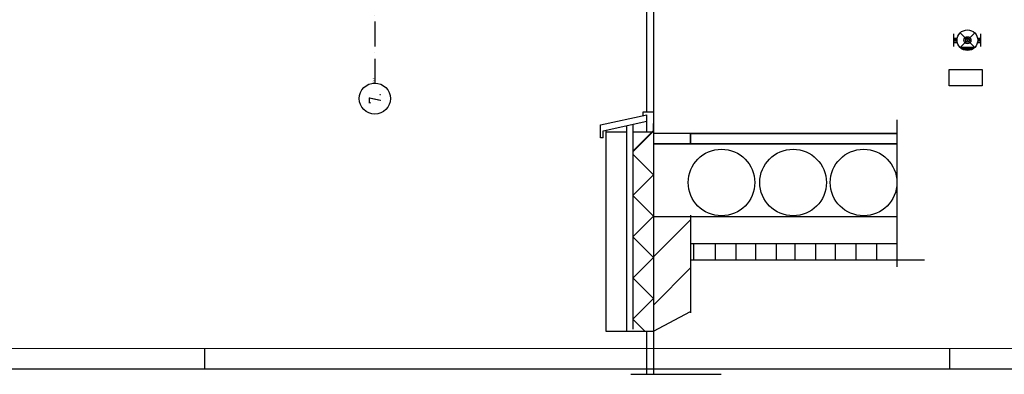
# Model space of a CAD drawing. Header units: millimetres. Extents: x 84333 to 240712, y -2244 to 84291.
# Tile 59 of 87: x 181735 to 205530, y 67 to 8652. Entities that reach past the tile are written whole.
import ezdxf
from ezdxf.enums import TextEntityAlignment as Align

# ---------------------------------------------------------------- set-up
doc = ezdxf.new("R2010")
doc.units = ezdxf.units.MM
doc.header["$LTSCALE"] = 100
doc.linetypes.add('DASHDOT', pattern=[9, 6, -1.5, 0, -1.5])
doc.layers.get('0').update_dxf_attribs({"linetype": 'CONTINUOUS'})
for name, color, linetype in [('AFDELING', 4, 'CONTINUOUS'), ('AL$7----_STRAMIEN', 1, 'DASHDOT'), ('ALN-----_BLOCKNAAM', 2, 'CONTINUOUS'), ('BL$4----', 7, 'CONTINUOUS'), ('BOUW', 8, 'CONTINUOUS'), ('EL63202-_NOODVRL-TXT', 3, 'CONTINUOUS'), ('EL63501-_NOODVRL-ARM', 3, 'CONTINUOUS'), ('EL6441--_DATACOM', 3, 'CONTINUOUS'), ('LIJN025', 10, 'CONTINUOUS'), ('LIJN050', 90, 'CONTINUOUS'), ('TEKST25', 10, 'CONTINUOUS'), ('TEKST35', 50, 'CONTINUOUS'), ('TEKST50', 90, 'CONTINUOUS')]:
    doc.layers.add(name, color=color, linetype=linetype)
doc.styles.add('1_8', font='ISO', dxfattribs={"height": 1.8})
doc.styles.add('2_0', font='iso', dxfattribs={"height": 200})
doc.styles.add('ISO', font='ISO.SHX')
doc.styles.add('ROMAND', font='romand')
doc.styles.get("Standard").update_dxf_attribs({"font": 'iso.shx'})
doc.styles.add('TECHNIC', font='technic_.ttf')

# ---------------------------------------------------------------- blocks, each defined once
blk = doc.blocks.new('A0-GE')
at = {"layer": 'LIJN025'}
for p, q in [((955, 0), (955, 5)), ((1135, 0), (1135, 5))]:
    blk.add_line(p, q, dxfattribs=at)
blk.add_lwpolyline([(1500, 841), (1500, 0), (0, 0), (0, 841)], close=True, dxfattribs=at)
at = {"layer": 'LIJN050', "const_width": 0.2}
blk.add_lwpolyline([(1495, 836), (25, 836), (25, 5), (1495, 5)], close=True, dxfattribs=at)
at = {"layer": 'TEKST25', "style": 'ROMAND', "width": 2.899115}
blk.add_attdef('STATUS', text='', height=2.5, dxfattribs=at).set_placement((1454, 71.5), (1493, 71.5), align=Align.FIT)
at = {"layer": 'TEKST25', "style": 'ISO'}
for tag, p in [('E', (1455.25, 66)), ('NAAM-E', (1466.75, 66)), ('DATUM-E', (1485, 66)), ('D', (1455.25, 61)), ('NAAM-D', (1466.75, 61)), ('DATUM-D', (1485, 61)), ('C', (1455.25, 56)), ('NAAM-C', (1466.75, 56)), ('DATUM-C', (1485, 56)), ('B', (1455.25, 51)), ('NAAM-B', (1466.75, 51)), ('DATUM-B', (1485, 51)), ('A', (1455.25, 46)), ('NAAM-A', (1466.75, 46)), ('DATUM-A', (1485, 46))]:
    blk.add_attdef(tag, text='', height=2.5, dxfattribs=at).set_placement(p, align=Align.CENTER)
for tag, p in [('DATUM', (1332.75, 36.25)), ('SCHAAL', (1368, 36.25)), ('GETEKEND', (1398.25, 36.25)), ('GECONTOL.', (1433, 36.25)), ('FORMAAT', (1463.25, 28.25))]:
    blk.add_attdef(tag, p, '', height=2.5, dxfattribs=at)
at = {"layer": 'TEKST35', "style": 'ISO'}
for tag, p in [('PROJECT', (1334.5, 72.5)), ('PLAATS', (1334.5, 63.5)), ('INSTALLATIE-REGEL1', (1334.5, 52.5)), ('INSTALLATIE-REGEL2', (1334.5, 43.5))]:
    blk.add_attdef(tag, p, '', height=4, dxfattribs=at)
blk.add_attdef('PROJ.NR.', text='', height=4, dxfattribs=at).set_placement((1481, 23), align=Align.CENTER)
at = {"layer": 'TEKST50', "style": 'ISO'}
blk.add_attdef('FILE-NAAM', text='', height=5, dxfattribs=at).set_placement((1473.5, 7.5), align=Align.CENTER)
blk = doc.blocks.new('EJ3T01W')
at = {"color": 0}
for p, q in [((-3.25, -1.5), (-3.25, 1.5)), ((-3.25, 0.52), (-2.44, 0.52)), ((-3.25, 0.17), (-2.49, 0.17)), ((-1.77, 1.77), (1.77, -1.77)), ((1.77, 1.77), (-1.77, -1.77)), ((2.44, 0.52), (3.25, 0.52)), ((2.49, 0.17), (3.25, 0.17)), ((3.25, -1.5), (3.25, 1.5)), ((-3.25, -0.17), (-2.49, -0.17)), ((-3.25, -0.52), (-2.44, -0.52)), ((2.44, -0.52), (3.25, -0.52)), ((2.49, -0.17), (3.25, -0.17))]:
    blk.add_line(p, q, dxfattribs=at)
for p, q in [((1.77, -1.77), (-1.77, -1.77)), ((1.48, -2.02), (-1.48, -2.02)), ((1.05, -2.27), (-1.05, -2.27))]:
    blk.add_line(p, q)
at = {"color": 6}
blk.add_lwpolyline([(1.77, -1.77), (1.75, -1.75)], dxfattribs=at)
at = {"color": 0}
for radius in [2.5, 0.85, 0.5]:
    blk.add_circle((0, 0), radius, dxfattribs=at)
at = {"color": 6, "style": '1_8'}
for tag, flags, p in [('A_CODE', 8, (-3.5, 2.75)), ('SCHAK', 8, (3.5, 2.75)), ('GROEP', 8, (-3.5, -2.75)), ('KAST', 9, (3.5, -2.75))]:
    blk.add_attdef(tag, text='', height=1.8, dxfattribs=dict(at, flags=flags)).set_placement(p, align=Align.MIDDLE)
blk = doc.blocks.new('ES3N001')
blk.add_lwpolyline([(4.01, 2.01), (4.01, -1.98), (-3.99, -1.98), (-3.99, 2.01)], close=True)
at = {"color": 2, "flags": 8}
for tag, height, style, p in [('NUMMER', 1.8, '1_8', (4, 3.75)), ('TEKST', 2, '2_0', (0, 0))]:
    blk.add_attdef(tag, text='', height=height, dxfattribs=dict(at, style=style)).set_placement(p, align=Align.MIDDLE)
at = {"style": '1_8'}
for tag, flags, p in [('A_CODE', 8, (-3.5, 2.75)), ('SCHAK', 8, (3.5, 2.75)), ('GROEP', 8, (-3.5, -2.75)), ('KAST', 9, (3.5, -2.75))]:
    blk.add_attdef(tag, text='', height=1.8, dxfattribs=dict(at, flags=flags)).set_placement(p, align=Align.MIDDLE_CENTER)
blk = doc.blocks.new('1011')
at = {"layer": 'AL$7----_STRAMIEN', "color": 7, "linetype": 'Continuous'}
blk.add_circle((-750, 0), 750, dxfattribs=at)
at = {"layer": 'AL$7----_STRAMIEN', "color": 3, "linetype": 'Continuous'}
blk.add_attdef('STR-NAAM', text='', height=600, rotation=360, dxfattribs=at).set_placement((-750, 0), align=Align.MIDDLE)
at = {"layer": 'ALN-----_BLOCKNAAM', "linetype": 'Continuous'}
blk.add_text('1011', height=100, dxfattribs=at).set_placement((0, 0))
blk = doc.blocks.new('A$C13e6995e')
at = {"layer": 'AL$7----_STRAMIEN', "color": 1}
blk.add_line((105985, 79257), (105985, 9360), dxfattribs=at)
at = {"layer": 'BL$4----', "color": 8, "linetype": 'Continuous'}
for p, q in [((112554, 12921), (112554, 8667)), ((112716, 13020), (112716, 3372)), ((111440, 8348), (112556, 8596)), ((112466, 8667), (112709, 8667)), ((112466, 8577), (112466, 8667)), ((112556, 8442), (112556, 8596)), ((111440, 8037), (111440, 8348)), ((111503, 8208), (112556, 8442)), ((112066, 8333), (112066, 3372)), ((112216, 8367), (112216, 3403)), ((112556, 8181), (112556, 8442)), ((112716, 8181), (112716, 8386)), ((118611, 5402), (118611, 8470)), ((111503, 8037), (111503, 8208)), ((111566, 8222), (111566, 6569)), ((111566, 8183), (112066, 8182)), ((112716, 8211), (112216, 7711)), ((112716, 8194), (112216, 7694)), ((112216, 8181), (112716, 8181)), ((118611, 8144), (112716, 8144)), ((113616, 8144), (113616, 7894)), ((113616, 7894), (113616, 8144)), ((111503, 8037), (111440, 8037)), ((118611, 7894), (112716, 7894)), ((112216, 7637), (112716, 7137)), ((118611, 4916), (118611, 7495)), ((112716, 7137), (112216, 6637)), ((111566, 6569), (111566, 3359)), ((112216, 6637), (112716, 6137)), ((112716, 6137), (112216, 5637)), ((112716, 5153), (113616, 6053)), ((113616, 6165), (113616, 3798)), ((112216, 5637), (112716, 5137)), ((112716, 5137), (112216, 4637)), ((112716, 3986), (113616, 4886)), ((112216, 4644), (112716, 4144)), ((112716, 4144), (112216, 3644)), ((112716, 3359), (113616, 3828)), ((112216, 3650), (112507, 3359)), ((111566, 3359), (112716, 3359)), ((112554, 3331), (112554, 2311)), ((112716, 3337), (112716, 2311)), ((112173, 2311), (114352, 2311))]:
    blk.add_line(p, q, dxfattribs=at)
at = {"layer": 'BOUW'}
for p, q in [((113627, 8144), (118611, 8144)), ((112716, 7894), (118611, 7894)), ((118611, 6127), (112716, 6127)), ((118611, 5471), (113616, 5471)), ((113692, 5068), (113692, 5472)), ((114216, 5068), (114216, 5472)), ((114715, 5068), (114715, 5472)), ((115191, 5068), (115191, 5472)), ((115690, 5068), (115690, 5472)), ((116142, 5068), (116142, 5472)), ((116641, 5068), (116641, 5472)), ((117117, 5068), (117117, 5472)), ((117616, 5068), (117616, 5472)), ((118116, 5068), (118116, 5472)), ((119267, 5071), (113616, 5071))]:
    blk.add_line(p, q, dxfattribs=at)
for centre in [(114363, 6953), (116093, 6953), (117797, 6953)]:
    blk.add_circle(centre, 805, dxfattribs=at)
at = {"layer": 'AL$7----_STRAMIEN', "xscale": 0.5, "yscale": 0.5, "zscale": 0.5, "rotation": 90.00000000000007}
blk.add_blockref('1011', (105985, 9360), dxfattribs=at).add_auto_attribs({'STR-NAAM': '7.'})
at = {"layer": 'AFDELING', "color": 8, "style": 'TECHNIC'}
for p in [(92219, 54468), (58038, 41625), (88108, 41444)]:
    blk.add_attdef('VIDE', text='', height=500, dxfattribs=at).set_placement(p, align=Align.CENTER)
blk.add_attdef('VIDE', text='', height=500, rotation=90, dxfattribs=at).set_placement((75129, 25766), align=Align.CENTER)

msp = doc.modelspace()

# ---------------------------------------------------------------- block references
at = {"xscale": 100, "yscale": 100, "zscale": 100}
msp.add_blockref('A0-GE', (90712, 191), dxfattribs=at)
at = {"layer": 'EL63202-_NOODVRL-TXT', "xscale": 100, "yscale": 100, "zscale": 100}
msp.add_blockref('ES3N001', (204594, 7245), dxfattribs=at)
at = {"layer": 'EL63501-_NOODVRL-ARM', "xscale": 100, "yscale": 100, "zscale": 100}
msp.add_blockref('EJ3T01W', (204639, 8155), dxfattribs=at)
at = {"layer": 'EL6441--_DATACOM'}
msp.add_blockref('A$C13e6995e', (84333, -2244), dxfattribs=at)

doc.saveas('drawing.dxf')
